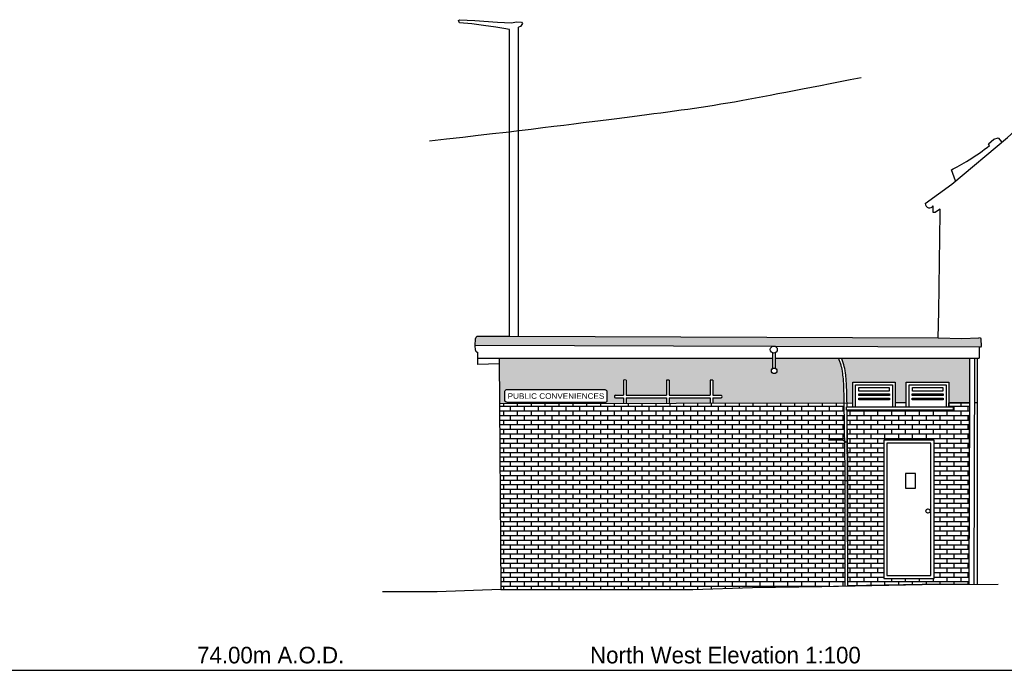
# Model space of a CAD drawing. Header units: metres. Extents: x 313915 to 314071, y 120624 to 120844.
# Tile 7 of 17: x 313949 to 313963, y 120644 to 120653. Entities that reach past the tile are written whole.
import ezdxf

# ---------------------------------------------------------------- set-up
doc = ezdxf.new("R2010")
doc.units = ezdxf.units.M
doc.header["$MEASUREMENT"] = 0
for name, color, linetype in [('Datum', 7, 'Continuous'), ('Elevations', 7, 'Continuous'), ('Text', 7, 'Continuous')]:
    doc.layers.add(name, color=color, linetype=linetype)
doc.layers.add('Elevations - Hatching', color=253, linetype='Continuous', transparency=0.8)
doc.styles.add('Arial', font='arial.ttf')
doc.styles.add('FCDFNT9', font='txt')

msp = doc.modelspace()

# ---------------------------------------------------------------- hatches: boundary and pattern name
at = {"layer": 'Elevations'}
h = msp.add_hatch(color=251, dxfattribs=at)
h.dxf.hatch_style = 1
edge = h.paths.add_edge_path()
edge.add_line((313944.9708593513, 120648.3319517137), (313939.0772769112, 120648.3319517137))
edge.add_line((313939.0772769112, 120648.3319517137), (313939.0780333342, 120648.2917297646))
edge.add_line((313939.0780333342, 120648.2917297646), (313944.2184083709, 120648.2960658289))
edge.add_arc((313944.2255198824, 120648.2187695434), 0.07762273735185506, -19.783834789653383, 95.25660106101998, ccw=False)
edge.add_line((313944.2985610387, 120648.1924963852), (313944.9708593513, 120648.1924963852))
edge.add_line((313944.9708593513, 120648.1924963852), (313944.9708593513, 120648.3319517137))
h.paths.add_polyline_path([(313945.134320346, 120648.3319517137), (313944.9708593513, 120648.3319517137), (313944.9708593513, 120648.2788063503), (313945.134320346, 120648.2761937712)])
h.paths.add_polyline_path([(313945.7553622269, 120648.3186105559), (313945.7469433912, 120648.3424016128), (313945.731073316, 120648.3536961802), (313945.2666644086, 120648.3536961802), (313945.2666644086, 120648.2740785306), (313945.7586806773, 120648.2662146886)])
edge = h.paths.add_edge_path()
edge.add_line((313944.2489534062, 120648.2959549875), (313939.0780333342, 120648.2917297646))
edge.add_line((313939.0780333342, 120648.2917297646), (313939.0780333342, 120648.1765774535))
edge.add_line((313939.0780333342, 120648.1765774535), (313942.7577598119, 120648.1765774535))
edge.add_line((313942.7577598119, 120648.1765774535), (313944.2772399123, 120648.1574719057))
edge.add_arc((313944.2180418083, 120648.2175105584), 0.08431521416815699, 314.596105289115, 428.4927191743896)
edge = h.paths.add_edge_path()
edge.add_arc((313962.3588632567, 120648.310733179), 0.0190912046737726, 1.691072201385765, 72.47371838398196)
edge.add_line((313962.3646124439, 120648.3289381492), (313962.3428077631, 120648.3303743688))
edge.add_line((313962.3428077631, 120648.3303743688), (313962.0977081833, 120648.3240200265))
edge.add_line((313962.0977081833, 120648.3240200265), (313961.756305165, 120648.3322026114))
edge.add_line((313961.756305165, 120648.3322026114), (313955.5669176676, 120648.3539470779))
edge.add_line((313955.5669176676, 120648.3539470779), (313955.1025087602, 120648.3539470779))
edge.add_line((313955.1025087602, 120648.3539470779), (313955.086638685, 120648.3426525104))
edge.add_line((313955.086638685, 120648.3426525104), (313955.0782198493, 120648.3188614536))
edge.add_line((313955.0782198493, 120648.3188614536), (313955.072344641, 120648.2260962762))
edge.add_line((313955.072344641, 120648.2260962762), (313959.366872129, 120648.2107464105))
edge.add_arc((313959.3835890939, 120648.163102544), 0.05049153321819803, 70.25580436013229, 109.3346144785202, ccw=False)
edge.add_line((313959.4006462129, 120648.2106256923), (313962.363852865, 120648.2000343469))
edge.add_arc((313962.3639157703, 120648.2176337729), 0.01759953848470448, 269.7952096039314, 344.227081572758)
edge.add_line((313962.3808526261, 120648.2128497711), (313962.3779461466, 120648.3112965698))
at = {"layer": 'Elevations', "transparency": 33554483}
h = msp.add_hatch(color=253, dxfattribs=at)
h.dxf.hatch_style = 1
h.paths.add_polyline_path([(313943.9300419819, 120647.9726608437), (313943.7099690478, 120647.9757754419), (313942.6338770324, 120647.9901042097), (313942.3149982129, 120647.996238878), (313939.0800942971, 120647.996238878), (313939.0801350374, 120647.457637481), (313939.8321312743, 120647.457637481), (313939.8321312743, 120647.6779580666), (313940.4473609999, 120647.6779580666), (313940.4473609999, 120647.457637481), (313941.0021906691, 120647.457637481), (313941.0021906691, 120647.6779580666), (313941.6174203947, 120647.6779580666), (313941.6174203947, 120647.457637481), (313941.8696495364, 120647.457637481), (313941.8696495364, 120647.3926934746), (313941.8199104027, 120647.3926934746), (313941.8199104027, 120647.3796046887), (313942.4073311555, 120647.3796046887, -0.4208991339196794), (313942.3795071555, 120647.4068021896), (313942.3795071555, 120647.5366569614, -0.4320204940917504), (313942.4071350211, 120647.5660063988), (313943.8269893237, 120647.5660063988, -0.3584382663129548), (313943.8520954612, 120647.5354843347), (313943.8520954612, 120647.4149314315, -0.2714403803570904), (313943.8422121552, 120647.3932099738, -0.1546358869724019), (313943.7992727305, 120647.3796046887), (313943.9300419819, 120647.3796046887), (313943.9300419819, 120647.6527346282)])
h.paths.add_polyline_path([(313944.633868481, 120648.002867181), (313944.2597099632, 120648.002867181), (313944.2597099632, 120647.9679951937), (313943.9300419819, 120647.9726608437), (313943.9300419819, 120647.6527346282), (313944.1784825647, 120647.6527346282), (313944.1784825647, 120647.3864088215), (313944.633868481, 120647.3994739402)])
edge = h.paths.add_edge_path()
edge.add_line((313945.134320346, 120647.9656870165), (313944.9514608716, 120647.9711240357))
edge.add_line((313944.9514608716, 120647.9711240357), (313944.7715534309, 120647.9864238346))
edge.add_spline(control_points=[(313944.7715534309, 120647.9864238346), (313944.7721286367, 120647.9657503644), (313944.7754790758, 120647.9384266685), (313944.7698172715, 120647.9096659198), (313944.7546875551, 120647.8844658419), (313944.7395568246, 120647.8718658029), (313944.7108094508, 120647.8648095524), (313944.633868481, 120647.8653137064)], knot_values=[0, 0, 0, 0, 0.8064430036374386, 1.806443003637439, 2.806443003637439, 3.806443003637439, 4.806443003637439, 4.806443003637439, 4.806443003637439, 4.806443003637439], degree=3, periodic=0)
edge.add_line((313944.633868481, 120647.8653137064), (313944.633868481, 120647.3994739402))
edge.add_line((313944.633868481, 120647.3994739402), (313944.633868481, 120647.345205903))
edge.add_line((313944.633868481, 120647.345205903), (313945.134320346, 120647.345205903))
edge.add_line((313945.134320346, 120647.345205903), (313945.134320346, 120647.9656870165))
h.paths.add_polyline_path([(313945.4116753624, 120647.9574403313), (313945.2666644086, 120647.9617519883), (313945.2666644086, 120647.345205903), (313945.4072435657, 120647.345205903)])
edge = h.paths.add_edge_path()
edge.add_line((313959.3633520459, 120647.8867457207), (313959.3633520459, 120648.0379181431))
edge.add_line((313959.3633520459, 120648.0379181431), (313955.4213259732, 120648.0379181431))
edge.add_line((313955.4213259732, 120648.0379181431), (313955.4260895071, 120647.3798555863))
edge.add_line((313955.4260895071, 120647.3798555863), (313957.2147705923, 120647.3835027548))
edge.add_line((313957.2147705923, 120647.3835027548), (313957.2146064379, 120647.4640089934))
edge.add_line((313957.214606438, 120647.4640089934), (313957.1072315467, 120647.4640089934))
edge.add_arc((313957.1027996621, 120647.4841051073), 0.0205790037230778, 102.4366209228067, 282.43662092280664, ccw=False)
edge.add_line((313957.0983677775, 120647.5042012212), (313957.214524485, 120647.5042012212))
edge.add_line((313957.2145244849, 120647.5042012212), (313957.2140791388, 120647.722612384))
edge.add_arc((313957.234318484, 120647.6523879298), 0.07308286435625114, 74.15617815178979, 106.0774767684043, ccw=False)
edge.add_line((313957.254271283, 120647.7226943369), (313957.2547167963, 120647.5042012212))
edge.add_line((313957.2547167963, 120647.5042012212), (313957.8349327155, 120647.5042012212))
edge.add_line((313957.8349327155, 120647.5042012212), (313957.834493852, 120647.7194330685))
edge.add_arc((313957.8547331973, 120647.6492086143), 0.07308286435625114, 74.15617815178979, 106.0774767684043, ccw=False)
edge.add_line((313957.8746859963, 120647.7195150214), (313957.8751250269, 120647.5042012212))
edge.add_line((313957.8751250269, 120647.5042012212), (313958.4651782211, 120647.5042012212))
edge.add_line((313958.4651782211, 120647.5042012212), (313958.4647384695, 120647.7198686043))
edge.add_arc((313958.4849778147, 120647.6496441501), 0.07308286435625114, 74.15617815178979, 106.0774767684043, ccw=False)
edge.add_line((313958.5049306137, 120647.7199505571), (313958.5053705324, 120647.5042012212))
edge.add_line((313958.5053705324, 120647.5042012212), (313958.6216459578, 120647.5042012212))
edge.add_arc((313958.6142951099, 120647.4841051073), 0.02139833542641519, -69.90826118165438, 69.90826118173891, ccw=False)
edge.add_line((313958.6216459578, 120647.4640089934), (313958.5054524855, 120647.4640089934))
edge.add_line((313958.5054524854, 120647.4640089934), (313958.5056112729, 120647.3861348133))
edge.add_line((313958.5056112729, 120647.3861348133), (313960.3994512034, 120647.3899964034))
edge.add_spline(control_points=[(313960.3994512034, 120647.3899964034), (313960.3988545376, 120647.433493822), (313960.3981614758, 120647.4740802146), (313960.3951965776, 120647.59460545), (313960.3924388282, 120647.6616409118), (313960.3860507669, 120647.7557776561), (313960.382445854, 120647.7866068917), (313960.3717747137, 120647.8652805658), (313960.3646667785, 120647.8962398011), (313960.3524510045, 120647.9426580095), (313960.3477215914, 120647.9594395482), (313960.3364119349, 120647.990943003), (313960.3305298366, 120648.005864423), (313960.3207631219, 120648.0305550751), (313960.3198179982, 120648.0329443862), (313960.3188364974, 120648.0354251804), (313960.3178501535, 120648.0379181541)], knot_values=[1.896130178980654, 1.896130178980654, 1.896130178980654, 1.896130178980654, 2.328642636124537, 2.328642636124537, 3.254624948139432, 3.254624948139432, 4.180607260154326, 4.180607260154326, 5.935741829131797, 5.935741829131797, 7.1732646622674, 7.1732646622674, 8, 8, 8, 8.080003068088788, 8.080003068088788, 8.080003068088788, 8.080003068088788], degree=3, periodic=0)
edge.add_line((313960.3178501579, 120648.0379181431), (313959.4038899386, 120648.0379181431))
edge.add_line((313959.4038899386, 120648.0379181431), (313959.4038899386, 120647.8921134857))
edge.add_arc((313959.3880852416, 120647.85571515), 0.03968157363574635, 0, 66.5287996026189, ccw=False)
edge.add_arc((313959.3880852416, 120647.85571515), 0.03968157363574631, -180, 0, ccw=False)
edge.add_arc((313959.3880852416, 120647.85571515), 0.03968157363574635, 128.5569126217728, 180, ccw=False)
h.paths.add_polyline_path([(313956.9734866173, 120647.5583189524), (313956.9734866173, 120647.4251220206, -0.4075594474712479), (313956.9469015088, 120647.3979245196), (313955.5537210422, 120647.3979245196, -0.1546358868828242), (313955.5107816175, 120647.4115298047, -0.2168072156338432), (313955.5008983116, 120647.4283937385), (313955.5008983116, 120647.5538041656, -0.3584382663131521), (313955.5260044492, 120647.5843262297), (313956.9458587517, 120647.5843262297, -0.3966280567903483)], flags=16)
h.paths.add_polyline_path([(313958.4652601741, 120647.4640089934), (313957.8752069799, 120647.4640089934), (313957.8753683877, 120647.3848497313), (313958.4654191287, 120647.3860528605)], flags=17)
h.paths.add_polyline_path([(313957.8350146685, 120647.4640089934), (313957.2547987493, 120647.4640089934), (313957.2549627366, 120647.3835847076), (313957.8351762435, 120647.3847677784)], flags=17)
edge = h.paths.add_edge_path()
edge.add_line((313962.2077761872, 120648.0379181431), (313960.3609030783, 120648.0379181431))
edge.add_spline(control_points=[(313960.3609030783, 120648.0379181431), (313960.3672817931, 120648.0217794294), (313960.3719063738, 120648.0099998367), (313960.3837966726, 120647.97811931), (313960.389033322, 120647.9604621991), (313960.4022312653, 120647.9113659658), (313960.4104253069, 120647.8776101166), (313960.4220147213, 120647.7930196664), (313960.4257766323, 120647.7611515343), (313960.4323780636, 120647.6649303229), (313960.4351881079, 120647.5968677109), (313960.4381922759, 120647.4747434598), (313960.4388897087, 120647.4338598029), (313960.4394895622, 120647.3900780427)], knot_values=[1.894384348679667, 1.894384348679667, 1.894384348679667, 1.894384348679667, 2.47913062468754, 2.47913062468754, 3.717815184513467, 3.717815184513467, 5.607353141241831, 5.607353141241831, 6.543832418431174, 6.543832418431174, 7.480311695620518, 7.480311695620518, 7.914550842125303, 7.914550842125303, 7.914550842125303, 7.914550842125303], degree=3, periodic=0)
edge.add_line((313960.4394895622, 120647.3900780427), (313960.5218537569, 120647.3902459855))
edge.add_line((313960.5218537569, 120647.3902459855), (313960.5218537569, 120647.6930102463))
edge.add_line((313960.5218537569, 120647.6930102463), (313961.1369818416, 120647.6930102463))
edge.add_line((313961.1369818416, 120647.6930102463), (313961.1369818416, 120647.3915002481))
edge.add_line((313961.1369818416, 120647.3915002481), (313961.2953312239, 120647.3918231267))
edge.add_line((313961.2953312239, 120647.3918231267), (313961.2953312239, 120647.6930102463))
edge.add_line((313961.2953312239, 120647.6930102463), (313961.9104593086, 120647.6930102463))
edge.add_line((313961.9104593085, 120647.6930102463), (313961.9104593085, 120647.3930773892))
edge.add_line((313961.9104593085, 120647.3930773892), (313962.2056443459, 120647.3936792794))
edge.add_line((313962.2056443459, 120647.3936792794), (313962.2077761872, 120648.0379181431))
h.paths.add_polyline_path([(313955.5215655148, 120647.4295015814), (313956.9584113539, 120647.4295015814), (313956.9584113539, 120647.5536762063), (313955.5215655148, 120647.5536762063)], flags=8)
at = {"layer": 'Elevations - Hatching', "transparency": 33554483}
h = msp.add_hatch(dxfattribs=at)
h.set_pattern_fill('AR-BRSTD', color=256, scale=0.025)
h.set_pattern_definition([(0, (-94.91411001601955, 0), (0, 0.066675), []), (90, (-94.91411001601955, 0), (-0.1, 0.06667500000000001), [0.066675, -0.066675])])
edge = h.paths.add_edge_path()
edge.add_line((313962.2056443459, 120647.3936792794), (313961.9104593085, 120647.3930773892))
edge.add_line((313961.9104593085, 120647.3930773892), (313961.9104593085, 120647.3384117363))
edge.add_line((313961.9104593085, 120647.3384117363), (313961.9743146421, 120647.3384117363))
edge.add_line((313961.9743146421, 120647.3384117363), (313961.9743146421, 120647.2884595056))
edge.add_line((313961.9743146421, 120647.2884595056), (313960.4407174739, 120647.2884595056))
edge.add_spline(control_points=[(313960.440717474, 120647.2884595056), (313960.4414363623, 120647.224120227), (313960.442186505, 120647.1537523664), (313960.4446602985, 120646.9857044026), (313960.4465874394, 120646.8843973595), (313960.4505432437, 120646.5714210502), (313960.4520394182, 120646.4402560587), (313960.4511981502, 120646.2700296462)], knot_values=[1, 1, 1, 1, 1.576927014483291, 1.576927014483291, 2.24224801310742, 2.24224801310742, 2.574908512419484, 2.574908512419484, 2.574908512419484, 2.574908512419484], weights=[1, 1, 1, 1, 1, 1, 1, 1], degree=3, periodic=0)
edge.add_line((313960.4511981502, 120646.2700296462), (313960.4511981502, 120644.7505898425))
edge.add_line((313960.4511981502, 120644.7505898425), (313961.5251395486, 120644.7709842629))
edge.add_line((313961.5251395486, 120644.7709842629), (313962.1969788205, 120644.7749720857))
edge.add_line((313962.1969788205, 120644.7749720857), (313962.2056443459, 120647.3936792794))
h.paths.add_polyline_path([(313960.9697672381, 120646.8560297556), (313961.695092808, 120646.8560297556), (313961.695092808, 120644.8557095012), (313960.9697672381, 120644.8560297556)], flags=16)
h.paths.add_polyline_path([(313961.01455565, 120646.8112413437), (313961.6503043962, 120646.8112413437), (313961.6503043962, 120644.9005176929), (313961.01455565, 120644.9007983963)], flags=0)
h.paths.add_polyline_path([(313961.2832890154, 120646.3712910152), (313961.4302487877, 120646.3712910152), (313961.4302487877, 120646.1616253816), (313961.2832890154, 120646.1616253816)], flags=0)
h.paths.add_polyline_path([(313961.6379017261, 120645.8315971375, -1), (313961.5779017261, 120645.8315971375, -1)], flags=0)
edge = h.paths.add_edge_path()
edge.add_line((313960.4115153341, 120646.2700296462), (313960.413691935, 120646.2700296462))
edge.add_spline(control_points=[(313960.413691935, 120646.2700296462), (313960.4120054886, 120646.4399317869), (313960.4105103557, 120646.5709992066), (313960.4083762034, 120646.7398492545), (313960.4076278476, 120646.7941510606), (313960.4069443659, 120646.841012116)], knot_values=[0.0001295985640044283, 0.0001295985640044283, 0.0001295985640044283, 0.0001295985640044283, 0.3326632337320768, 0.3326632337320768, 0.5387542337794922, 0.5387542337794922, 0.5387542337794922, 0.5387542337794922], degree=3, periodic=0)
edge.add_spline(control_points=[(313960.4069443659, 120646.841012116), (313960.4054213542, 120646.9454332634), (313960.4042204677, 120647.0129082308), (313960.4015135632, 120647.1967932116), (313960.400690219, 120647.2996711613), (313960.3994512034, 120647.3899964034)], knot_values=[0.5387542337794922, 0.5387542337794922, 0.5387542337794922, 0.5387542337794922, 0.9979897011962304, 0.9979897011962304, 1.896130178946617, 1.896130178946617, 1.896130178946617, 1.896130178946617], degree=3, periodic=0)
edge.add_line((313960.3994512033, 120647.3899964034), (313955.4260895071, 120647.3798555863))
edge.add_line((313955.4260895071, 120647.3798555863), (313955.4455031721, 120644.6979379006))
edge.add_line((313955.4455031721, 120644.6979379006), (313958.2136894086, 120644.6979379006))
edge.add_line((313958.2136894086, 120644.6979379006), (313959.0773709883, 120644.7255531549))
edge.add_line((313959.0773709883, 120644.7255531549), (313960.076419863, 120644.7434727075))
edge.add_line((313960.076419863, 120644.7434727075), (313960.4115153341, 120644.7498362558))
edge.add_line((313960.4115153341, 120644.7498362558), (313960.4115153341, 120646.2700296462))

# ---------------------------------------------------------------- linework, layer by layer
at = {"layer": 'Datum'}
msp.add_lwpolyline([(313925.1966130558, 120643.5317297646), (313968.5338143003, 120643.5317297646)], dxfattribs=at)
at = {"layer": 'Elevations', "lineweight": 0}
for p, q in [((313960.5218537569, 120647.3902459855), (313955.4260895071, 120647.3798555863)), ((313955.4260895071, 120647.3798555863), (313955.4455031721, 120644.6979379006)), ((313960.5218537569, 120647.3384117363), (313960.5218537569, 120647.3902459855)), ((313962.2056443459, 120647.3936792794), (313961.9104593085, 120647.3930773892)), ((313961.9104593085, 120647.3930773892), (313961.9104593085, 120647.3384117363)), ((313962.1969788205, 120644.7749720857), (313962.2056443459, 120647.3936792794)), ((313960.4339292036, 120647.2884595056), (313960.4339292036, 120647.3384117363)), ((313960.4339292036, 120647.3384117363), (313960.5218537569, 120647.3384117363)), ((313961.9743146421, 120647.2884595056), (313960.4339292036, 120647.2884595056)), ((313961.9104593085, 120647.3384117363), (313961.9743146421, 120647.3384117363)), ((313961.9743146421, 120647.3384117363), (313961.9743146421, 120647.2884595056)), ((313961.01455565, 120646.8112413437), (313961.6503043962, 120646.8112413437)), ((313961.01455565, 120644.9007983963), (313961.01455565, 120646.8112413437)), ((313961.6503043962, 120646.8112413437), (313961.6503043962, 120644.9005176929)), ((313961.2832890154, 120646.3712910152), (313961.4302487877, 120646.3712910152)), ((313961.2832890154, 120646.1616253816), (313961.2832890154, 120646.3712910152)), ((313961.4302487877, 120646.3712910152), (313961.4302487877, 120646.1616253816)), ((313960.4115153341, 120644.7498362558), (313960.4115153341, 120646.2700296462)), ((313960.4115153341, 120646.2700296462), (313960.4511981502, 120646.2700296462)), ((313961.4302487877, 120646.1616253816), (313961.2832890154, 120646.1616253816)), ((313961.6503043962, 120644.9005176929), (313961.01455565, 120644.9007983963)), ((313955.4455031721, 120644.6979379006), (313958.2136894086, 120644.6979379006)), ((313958.2136894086, 120644.6979379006), (313959.0773709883, 120644.7255531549)), ((313959.0773709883, 120644.7255531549), (313960.076419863, 120644.7434727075)), ((313960.076419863, 120644.7434727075), (313960.4115153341, 120644.7498362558)), ((313960.4511981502, 120644.7505898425), (313961.5251395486, 120644.7709842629)), ((313961.5251395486, 120644.7709842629), (313962.1969788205, 120644.7749720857))]:
    msp.add_line(p, q, dxfattribs=at)
at = {"layer": 'Elevations'}
for points in [[(313955.5669176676, 120652.7834946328), (313955.4865044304, 120652.8006625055), (313955.3735590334, 120652.8171521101), (313955.1948555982, 120652.8432421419), (313955.0242315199, 120652.8648318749), (313954.848100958, 120652.8783215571), (313954.8325316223, 120652.9136301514), (313954.8475022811, 120652.9258979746), (313955.0705603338, 120652.9136301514), (313955.3949087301, 120652.8883434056), (313955.5971942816, 120652.8816433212), (313955.6722614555, 120652.8927043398), (313955.7439607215, 120652.8922234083), (313955.7559902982, 120652.8701017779), (313955.7280813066, 120652.8292246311), (313955.6992617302, 120652.8161996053)], [(313955.5669176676, 120648.3539470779), (313955.5669176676, 120652.7834946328)], [(313955.6992617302, 120648.3534821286), (313955.6992617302, 120652.8161996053)], [(313961.5681727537, 120650.2703608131), (313961.9511634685, 120650.5507670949), (313962.7548606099, 120651.2253508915), (313963.3130068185, 120651.7304274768), (313963.5564955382, 120651.9590733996)], [(313962.495724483, 120651.111224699), (313962.4796242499, 120651.1345272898), (313962.5561044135, 120651.2004385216), (313962.6233134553, 120651.2213342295), (313962.6757067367, 120651.1589130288)], [(313962.0060313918, 120650.5968205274), (313961.9485924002, 120650.7572227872)], [(313961.756305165, 120648.3322026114), (313961.7634600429, 120648.7126552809), (313961.7856633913, 120650.1360291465), (313961.7856633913, 120650.1890959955), (313961.7184826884, 120650.1458064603), (313961.7098200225, 120650.1402244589), (313961.6846905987, 120650.1402244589), (313961.6846905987, 120650.2402464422)], [(313955.0776407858, 120648.1552051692), (313955.0720911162, 120648.2220933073), (313955.0782198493, 120648.3188614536), (313955.086638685, 120648.3426525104), (313955.1025087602, 120648.3539470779), (313955.5669176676, 120648.3539470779)], [(313955.5669176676, 120648.3539470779), (313961.756305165, 120648.3322026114), (313962.0977081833, 120648.3240200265), (313962.3428077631, 120648.3303743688)], [(313955.072344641, 120648.2260962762), (313959.366872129, 120648.2107464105)], [(313962.3487698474, 120648.2000882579), (313962.3487698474, 120648.0379181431)], [(313955.4219067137, 120647.957691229), (313955.1136145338, 120647.9485246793), (313955.1113871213, 120648.1273116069)], [(313959.3633520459, 120648.1168439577), (313959.3633520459, 120647.8867457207)], [(313959.4038899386, 120648.1168719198), (313959.4038899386, 120647.8921134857)], [(313955.1125008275, 120648.0379181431), (313959.3633520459, 120648.0379181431)], [(313955.4213259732, 120648.0379181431), (313955.4455031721, 120644.6979379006)], [(313959.4038899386, 120648.0379181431), (313962.3487698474, 120648.0379181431)], [(313962.2077765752, 120648.0380354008), (313962.1969788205, 120644.7749720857)], [(313962.2786467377, 120648.0378008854), (313962.2678511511, 120644.7753927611)], [(313962.3163868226, 120648.0379181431), (313962.3163868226, 120644.7756808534)], [(313957.2140791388, 120647.722612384), (313957.2145244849, 120647.5042012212)], [(313957.254271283, 120647.7226943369), (313957.2547167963, 120647.5042012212)], [(313957.834493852, 120647.7194330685), (313957.8349327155, 120647.5042012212)], [(313957.8746859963, 120647.7195150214), (313957.8751250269, 120647.5042012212)], [(313958.4647384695, 120647.7198686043), (313958.4651782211, 120647.5042012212)], [(313958.5049306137, 120647.7199505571), (313958.5053705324, 120647.5042012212)], [(313960.5218537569, 120647.3384117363), (313960.5218537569, 120647.6930102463), (313961.1369818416, 120647.6930102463), (313961.1369818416, 120647.3384117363)], [(313960.5615526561, 120647.3384117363), (313960.5615526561, 120647.6533113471), (313961.0972829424, 120647.6533113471), (313961.0972829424, 120647.3384117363)], [(313961.2953312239, 120647.3384117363), (313961.2953312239, 120647.6930102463), (313961.9104593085, 120647.6930102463), (313961.9104593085, 120647.3384117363)], [(313961.3350301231, 120647.3384117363), (313961.3350301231, 120647.6533113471), (313961.8707604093, 120647.6533113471), (313961.8707604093, 120647.3384117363)], [(313957.0983677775, 120647.5042012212), (313957.2145244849, 120647.5042012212)], [(313957.2547167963, 120647.5042012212), (313957.8349327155, 120647.5042012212)], [(313957.8751250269, 120647.5042012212), (313958.4651782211, 120647.5042012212)], [(313958.5053705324, 120647.5042012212), (313958.6216459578, 120647.5042012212)], [(313960.5218537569, 120647.3902459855), (313955.4260895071, 120647.3798555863)], [(313957.0983677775, 120647.4640089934), (313957.214606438, 120647.4640089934)], [(313957.214606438, 120647.4640089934), (313957.2147705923, 120647.3835027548)], [(313957.2547987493, 120647.4640089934), (313957.8350146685, 120647.4640089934)], [(313957.2547987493, 120647.4640089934), (313957.2549627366, 120647.3835847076)], [(313957.8350146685, 120647.4640089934), (313957.8351762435, 120647.3847677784)], [(313957.8752069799, 120647.4640089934), (313958.4652601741, 120647.4640089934)], [(313957.8752069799, 120647.4640089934), (313957.8753683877, 120647.3848497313)], [(313958.4652601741, 120647.4640089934), (313958.4654191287, 120647.3860528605)], [(313958.5054524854, 120647.4640089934), (313958.6216459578, 120647.4640089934)], [(313958.5054524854, 120647.4640089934), (313958.5056112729, 120647.3861348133)], [(313961.2953312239, 120647.3918231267), (313961.1369818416, 120647.3915002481)], [(313962.2056443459, 120647.3936792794), (313961.9104593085, 120647.3930773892)], [(313962.3163868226, 120647.3939050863), (313962.2765157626, 120647.3938237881)], [(313961.9738491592, 120647.2884595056), (313960.4339292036, 120647.2884595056), (313960.4339292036, 120647.3384117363), (313961.9743146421, 120647.3384117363), (313961.9743146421, 120647.2884595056)], [(313960.1711453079, 120646.857812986), (313960.3776430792, 120646.857812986), (313960.4295869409, 120646.8280292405)], [(313960.4115153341, 120644.7502130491), (313960.4115153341, 120646.2700296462)], [(313960.4115153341, 120646.2700296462), (313960.4511981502, 120646.2700296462)], [(313960.4511981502, 120644.7502130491), (313960.4511981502, 120646.2700296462)], [(313955.4455031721, 120644.6979379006), (313954.5249592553, 120644.6628605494), (313953.7379241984, 120644.6641869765)], [(313955.4455031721, 120644.6979379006), (313958.2136894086, 120644.6979379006), (313959.0773709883, 120644.7255531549), (313960.076419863, 120644.7434727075), (313961.5251395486, 120644.7709842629), (313962.6228141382, 120644.7774997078)]]:
    msp.add_lwpolyline(points, dxfattribs=at)
for points in [[(313959.4006462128, 120648.2106256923), (313962.363852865, 120648.2000343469, 0.3366920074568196), (313962.3808526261, 120648.2128497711), (313962.3779461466, 120648.3112965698, 0.3190572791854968), (313962.3646124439, 120648.3289381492), (313962.3428077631, 120648.3303743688)], [(313956.9456626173, 120647.3979245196), (313955.5537210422, 120647.3979245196, -0.1546358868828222), (313955.5107816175, 120647.4115298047, -0.2168072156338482), (313955.5008983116, 120647.4283937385), (313955.5008983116, 120647.5538041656, -0.3584382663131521), (313955.5260044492, 120647.5843262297), (313956.9458587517, 120647.5843262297, -0.4320204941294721), (313956.9734866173, 120647.5549767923), (313956.9734866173, 120647.4251220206, -0.420899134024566), (313956.9456626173, 120647.3979245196, -0.4151716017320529)]]:
    msp.add_lwpolyline(points, format="xyb", dxfattribs=at)
for points in [[(313960.6083737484, 120647.5241262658), (313961.0525154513, 120647.5241262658), (313961.0525154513, 120647.4991477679), (313960.6083737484, 120647.4991477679)], [(313960.6088655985, 120647.6145142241), (313961.0501241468, 120647.6145142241), (313961.0501241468, 120647.5616752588), (313960.6088655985, 120647.5616752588)], [(313961.3818512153, 120647.5241262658), (313961.8259929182, 120647.5241262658), (313961.8259929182, 120647.4991477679), (313961.3818512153, 120647.4991477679)], [(313961.3823430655, 120647.6145142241), (313961.8236016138, 120647.6145142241), (313961.8236016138, 120647.5616752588), (313961.3823430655, 120647.5616752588)], [(313960.4407174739, 120647.2884595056), (313961.9743146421, 120647.2884595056), (313961.9743146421, 120647.3384117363), (313961.9104593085, 120647.3384117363), (313961.9104593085, 120647.3930773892), (313962.2056443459, 120647.3936792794), (313962.1969788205, 120644.7749720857), (313961.5251395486, 120644.7709842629), (313960.4511981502, 120644.7502130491)], [(313960.6083737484, 120647.4625856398), (313961.0525154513, 120647.4625856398), (313961.0525154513, 120647.4376071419), (313960.6083737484, 120647.4376071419)], [(313961.3818512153, 120647.4625856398), (313961.8259929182, 120647.4625856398), (313961.8259929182, 120647.4376071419), (313961.3818512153, 120647.4376071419)], [(313961.695092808, 120644.8557095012), (313961.695092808, 120646.8560297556), (313960.9697672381, 120646.8560297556), (313960.9697672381, 120644.8560297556)], [(313961.6503043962, 120644.9005176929), (313961.6503043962, 120646.8112413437), (313961.01455565, 120646.8112413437), (313961.01455565, 120644.9007983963)], [(313961.2832890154, 120646.1616253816), (313961.4302487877, 120646.1616253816), (313961.4302487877, 120646.3712910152), (313961.2832890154, 120646.3712910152)]]:
    msp.add_lwpolyline(points, close=True, dxfattribs=at)
at = {"layer": 'Elevations', "lineweight": 0}
msp.add_lwpolyline([(313960.9697672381, 120644.8560297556), (313960.9697672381, 120646.8560297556), (313961.695092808, 120646.8560297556), (313961.695092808, 120644.8557095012)], close=True, dxfattribs=at)
at = {"layer": 'Elevations'}
for centre, radius in [((313959.3835890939, 120648.1631025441), 0.05049153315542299), ((313959.3880852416, 120647.85571515), 0.03968157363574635), ((313961.6079017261, 120645.8315971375), 0.03)]:
    msp.add_circle(centre, radius, dxfattribs=at)
for centre, radius, start, end in [((313961.6308450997, 120650.2723799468), 0.06270486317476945, 181.8452769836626, 329.1724159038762), ((313955.105064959, 120648.1540232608), 0.02744962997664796, 177.5322324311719, 283.3158337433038), ((313957.234318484, 120647.6523879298), 0.07308286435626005, 74.15617815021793, 106.0774767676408), ((313957.8547331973, 120647.6492086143), 0.07308286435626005, 74.15617815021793, 106.0774767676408), ((313958.4849778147, 120647.6496441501), 0.07308286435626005, 74.15617815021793, 106.0774767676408), ((313957.1027996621, 120647.4841051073), 0.02057900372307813, 102.4366209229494, 257.5633790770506), ((313958.6142951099, 120647.4841051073), 0.02139833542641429, 290.0917388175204, 69.90826118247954)]:
    msp.add_arc(centre, radius, start, end, dxfattribs=at)
at = {"layer": 'Elevations', "color": 7, "lineweight": 0}
for start, end in [(0, 180), (180, 0)]:
    msp.add_arc((313961.6079017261, 120645.8315971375), 0.0299999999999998, start, end, dxfattribs=at)
at = {"layer": 'Elevations'}
for points in [[(313954.4140118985, 120651.1752980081), (313955.7753091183, 120651.330201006), (313957.2498850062, 120651.5184734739), (313958.6736441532, 120651.6963669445), (313959.798638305, 120651.9298908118), (313960.6425091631, 120652.0902847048)], [(313961.9485924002, 120650.7572227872), (313962.0737738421, 120650.8232884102), (313962.3156900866, 120650.9578646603), (313962.495724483, 120651.111224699)]]:
    msp.add_open_spline(points, degree=3, dxfattribs=at)
for points, knots in [([(313960.4136939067, 120646.2698309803), (313960.412006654, 120646.4398296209), (313960.4105108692, 120646.5709585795), (313960.4065566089, 120646.8838120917), (313960.4046314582, 120646.9849888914), (313960.4006510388, 120647.2553860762), (313960.4001216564, 120647.3943974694), (313960.3951965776, 120647.59460545), (313960.3924388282, 120647.6616409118), (313960.3860507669, 120647.7557776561), (313960.382445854, 120647.7866068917), (313960.3717747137, 120647.8652805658), (313960.3646667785, 120647.8962398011), (313960.3524510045, 120647.9426580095), (313960.3477215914, 120647.9594395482), (313960.3364119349, 120647.990943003), (313960.3305298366, 120648.005864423), (313960.3207631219, 120648.0305550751), (313960.3198179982, 120648.0329443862), (313960.3188364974, 120648.0354251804), (313960.3178501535, 120648.0379181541)], [0, 0, 0, 0, 0.3326632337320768, 0.3326632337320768, 0.9979897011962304, 0.9979897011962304, 2.328642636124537, 2.328642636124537, 3.254624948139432, 3.254624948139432, 4.180607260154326, 4.180607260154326, 5.935741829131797, 5.935741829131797, 7.1732646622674, 7.1732646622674, 8, 8, 8, 8.080003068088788, 8.080003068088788, 8.080003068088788, 8.080003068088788]), ([(313960.4401452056, 120647.3384117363), (313960.4393870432, 120647.4021930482), (313960.438557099, 120647.4599128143), (313960.4351881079, 120647.5968677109), (313960.4323780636, 120647.6649303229), (313960.4257766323, 120647.7611515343), (313960.4220147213, 120647.7930196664), (313960.4104253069, 120647.8776101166), (313960.4022312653, 120647.9113659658), (313960.389033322, 120647.9604621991), (313960.3837966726, 120647.97811931), (313960.3719063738, 120648.0099998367), (313960.3672817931, 120648.0217794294), (313960.3609030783, 120648.0379181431)], [1.727925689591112, 1.727925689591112, 1.727925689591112, 1.727925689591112, 2.328623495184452, 2.328623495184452, 3.265102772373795, 3.265102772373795, 4.201582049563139, 4.201582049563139, 6.091120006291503, 6.091120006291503, 7.32980456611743, 7.32980456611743, 7.914550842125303, 7.914550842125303, 7.914550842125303, 7.914550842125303]), ([(313960.4511981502, 120644.7505898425), (313960.4511981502, 120645.2570697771), (313960.4511981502, 120645.7635497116), (313960.4511981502, 120646.2700296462), (313960.4520394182, 120646.4402560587), (313960.4505432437, 120646.5714210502), (313960.4465874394, 120646.8843973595), (313960.4446602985, 120646.9857044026), (313960.442186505, 120647.1537523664), (313960.4414363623, 120647.224120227), (313960.440717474, 120647.2884595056)], [0, 0, 0, 0, 1, 1, 1, 1.332660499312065, 1.332660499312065, 1.997981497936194, 1.997981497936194, 2.574908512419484, 2.574908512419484, 2.574908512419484, 2.574908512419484])]:
    msp.add_open_spline(points, degree=3, knots=knots, dxfattribs=at)

# ---------------------------------------------------------------- texts
at = {"layer": 'Elevations', "style": 'Arial', "width": 1.05}
msp.add_text('PUBLIC CONVENIENCES', height=0.08, dxfattribs=at).set_placement((313955.5422612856, 120647.4515616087))
at = {"layer": 'Text', "char_height": 0.24, "attachment_point": 1, "style": 'FCDFNT9'}
for s, width, insert in [('74.00m A.O.D.', 3.261969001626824, (313951.0613284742, 120643.8717297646)), ('North West Elevation 1:100 ', 6.829724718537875, (313956.7316505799, 120643.8717297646))]:
    msp.add_mtext_dynamic_manual_height_columns(s, width=width, gutter_width=5.896008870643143, heights=[0], dxfattribs=dict(at, insert=insert))

doc.saveas('drawing.dxf')
